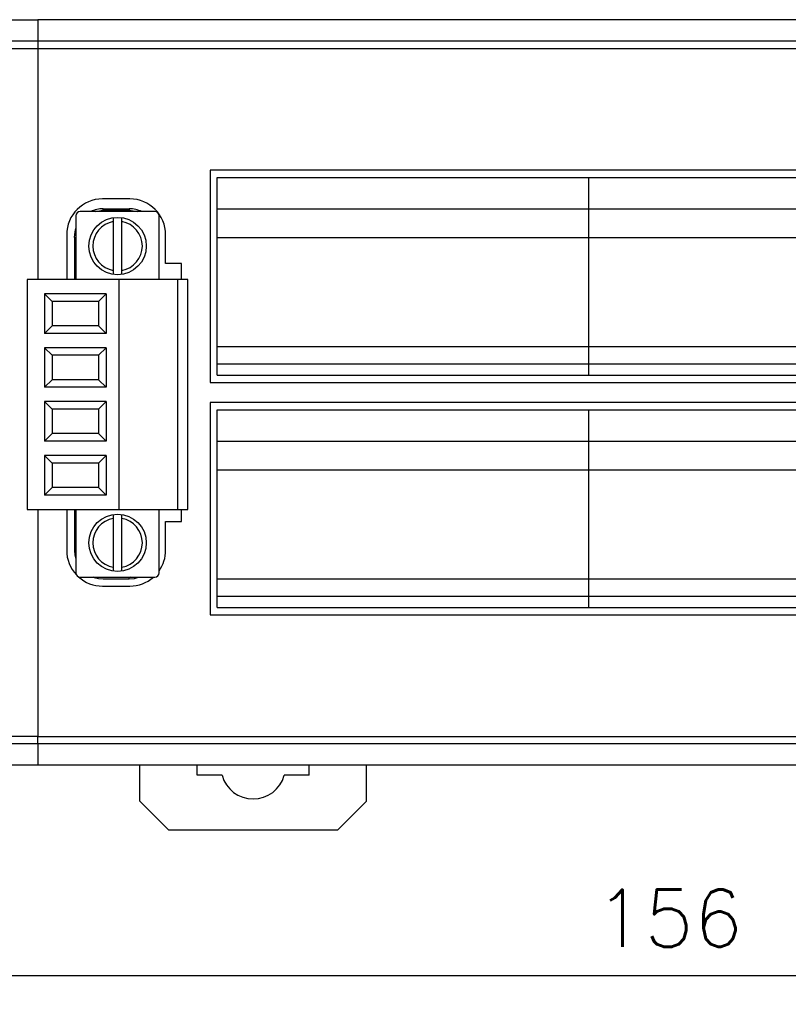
# Model space of a CAD drawing. Header units: millimetres. Extents: x 0 to 594, y 0 to 420.
# Tile 19 of 22: x 349 to 403, y 210 to 279. Entities that reach past the tile are written whole.
import ezdxf

# ---------------------------------------------------------------- set-up
doc = ezdxf.new("R2010")
doc.units = ezdxf.units.MM
doc.header["$PDSIZE"] = -1
doc.styles.get("Standard").update_dxf_attribs({"font": 'txt.shx', "bigfont": 'whgtxt.shx'})
doc.dimstyles.new('ISO-25', dxfattribs={"dimtxt": 2.5, "dimasz": 2.5, "dimexe": 1.25, "dimexo": 0.625, "dimtad": 1, "dimtxsty": 'Standard', "dimcen": 2.5, "dimadec": 0, "dimazin": 0, "dimtfac": 1, "dimtmove": 0, "dimatfit": 3, "dimfxl": 0, "dimarcsym": 0})

# ---------------------------------------------------------------- blocks, each defined once
blk = doc.blocks.new('*D6')
at = {"color": 8, "lineweight": -2}
for p, q in [((316.57, 224.609), (316.57, 209.938)), ((472.57, 224.609), (472.57, 209.938)), ((320.57, 211.938), (468.57, 211.938))]:
    blk.add_line(p, q, dxfattribs=at)
at = {"color": 8}
for points in [[(320.57, 212.605), (320.57, 211.272), (316.57, 211.938)], [(468.57, 212.605), (468.57, 211.272), (472.57, 211.938)]]:
    blk.add_solid(points, dxfattribs=at)
at = {"layer": 'Defpoints', "color": 0}
for p in [(316.57, 226.609), (472.57, 226.609), (472.57, 211.938)]:
    blk.add_point(p, dxfattribs=at)
at = {"color": 3, "insert": (394.57, 215.938), "char_height": 4, "attachment_point": 5}
blk.add_mtext('\\A1;156', dxfattribs=at)

msp = doc.modelspace()

# ---------------------------------------------------------------- linework, layer by layer
for p, q in [((348.5705, 278.6087), (350.5705, 278.6087)), ((350.5705, 278.6087), (350.5705, 277.1087)), ((469.6445, 278.6087), (350.5705, 278.6087)), ((350.5705, 277.1087), (348.5705, 277.1087)), ((469.6445, 277.1087), (350.5705, 277.1087)), ((350.5705, 277.1087), (350.5705, 276.6087)), ((348.5705, 276.6087), (350.5705, 276.6087)), ((350.5705, 276.6087), (469.6445, 276.6087)), ((350.5705, 276.6087), (350.5705, 260.4886)), ((467.1705, 268.1087), (362.5705, 268.1087)), ((362.5705, 268.1087), (362.5705, 253.3087)), ((363.0705, 265.4087), (363.0705, 267.6087)), ((363.0705, 267.6087), (388.9705, 267.6087)), ((388.9705, 267.6087), (414.8705, 267.6087)), ((388.9705, 265.4087), (388.9705, 267.6087)), ((356.9738, 266.1087), (355.0672, 266.1087)), ((358.7205, 265.2237), (353.5205, 265.2237)), ((354.5781, 265.2237), (355.1205, 265.3287)), ((355.1205, 265.4287), (356.9316, 265.4287)), ((355.1205, 265.3287), (355.1205, 265.4287)), ((355.1205, 265.3287), (356.9316, 265.3287)), ((356.9316, 265.4287), (356.9316, 265.3287)), ((356.9316, 265.3287), (357.4749, 265.2237)), ((363.0705, 265.4087), (388.9705, 265.4087)), ((363.0705, 263.4087), (363.0705, 265.4087)), ((388.9705, 265.4087), (414.8705, 265.4087)), ((388.9705, 263.4087), (388.9705, 265.4087)), ((353.2205, 264.9237), (353.2205, 260.4886)), ((355.8205, 264.5234), (355.8205, 261.1239)), ((356.4205, 261.1239), (356.4205, 264.5234)), ((359.0205, 260.4886), (359.0205, 264.9237)), ((352.5705, 263.612), (352.5705, 260.4886)), ((353.1205, 263.4286), (353.2205, 263.4286)), ((353.1205, 263.4286), (353.1205, 260.4886)), ((359.4705, 261.6086), (359.4705, 263.612)), ((363.0705, 263.4087), (388.9705, 263.4087)), ((363.0705, 255.8087), (363.0705, 263.4087)), ((388.9705, 263.4087), (414.8705, 263.4087)), ((388.9705, 255.8087), (388.9705, 263.4087)), ((360.5705, 261.6086), (359.4705, 261.6086)), ((360.5705, 260.4886), (360.5705, 261.6086)), ((349.8205, 260.4886), (349.8205, 244.4587)), ((356.2205, 260.4886), (349.8205, 260.4886)), ((356.2205, 244.4587), (356.2205, 260.4886)), ((360.3205, 260.4886), (356.2205, 260.4886)), ((360.3205, 244.4587), (360.3205, 260.4886)), ((361.0205, 260.4886), (360.3205, 260.4886)), ((361.0205, 244.4587), (361.0205, 260.4886)), ((351.5495, 258.9597), (351.0205, 259.4886)), ((355.3205, 259.4886), (351.0205, 259.4886)), ((351.0205, 259.4886), (351.0205, 256.7312)), ((354.7915, 258.9597), (351.5495, 258.9597)), ((351.5495, 258.9597), (351.5495, 257.2601)), ((354.7915, 258.9597), (355.3205, 259.4886)), ((354.7915, 258.9597), (354.7915, 257.2601)), ((355.3205, 259.4886), (355.3205, 256.7312)), ((351.5495, 257.2601), (351.0205, 256.7312)), ((354.7915, 257.2601), (351.5495, 257.2601)), ((354.7915, 257.2601), (355.3205, 256.7312)), ((355.3205, 256.7312), (351.0205, 256.7312)), ((351.5495, 255.2022), (351.0205, 255.7312)), ((351.0205, 255.7312), (351.0205, 252.9737)), ((355.3205, 255.7312), (351.0205, 255.7312)), ((354.7915, 255.2022), (355.3205, 255.7312)), ((355.3205, 255.7312), (355.3205, 252.9737)), ((363.0705, 255.8087), (388.9705, 255.8087)), ((363.0705, 254.6087), (363.0705, 255.8087)), ((388.9705, 255.8087), (414.8705, 255.8087)), ((388.9705, 254.6087), (388.9705, 255.8087)), ((351.5495, 255.2022), (351.5495, 253.5026)), ((354.7915, 255.2022), (351.5495, 255.2022)), ((354.7915, 255.2022), (354.7915, 253.5026)), ((363.0705, 253.8087), (363.0705, 254.6087)), ((363.0705, 254.6087), (388.9705, 254.6087)), ((388.9705, 254.6087), (414.8705, 254.6087)), ((388.9705, 253.8087), (388.9705, 254.6087)), ((351.5495, 253.5026), (351.0205, 252.9737)), ((354.7915, 253.5026), (351.5495, 253.5026)), ((354.7915, 253.5026), (355.3205, 252.9737)), ((363.0705, 253.8087), (388.9705, 253.8087)), ((388.9705, 253.8087), (414.8705, 253.8087)), ((355.3205, 252.9737), (351.0205, 252.9737)), ((362.5705, 253.3087), (467.1705, 253.3087)), ((351.5495, 251.4447), (351.0205, 251.9736)), ((351.0205, 251.9736), (351.0205, 249.2162)), ((355.3205, 251.9736), (351.0205, 251.9736)), ((351.5495, 251.4447), (351.5495, 249.7451)), ((354.7915, 251.4447), (351.5495, 251.4447)), ((354.7915, 251.4447), (355.3205, 251.9736)), ((354.7915, 251.4447), (354.7915, 249.7451)), ((355.3205, 251.9736), (355.3205, 249.2162)), ((467.1705, 251.9086), (362.5705, 251.9086)), ((362.5705, 251.9086), (362.5705, 237.1086)), ((363.0705, 251.4087), (388.9705, 251.4087)), ((363.0705, 249.2086), (363.0705, 251.4087)), ((388.9705, 251.4087), (414.8705, 251.4087)), ((388.9705, 249.2086), (388.9705, 251.4087)), ((351.5495, 249.7451), (351.0205, 249.2162)), ((354.7915, 249.7451), (351.5495, 249.7451)), ((354.7915, 249.7451), (355.3205, 249.2162)), ((355.3205, 249.2162), (351.0205, 249.2162)), ((363.0705, 249.2086), (388.9705, 249.2086)), ((363.0705, 247.2087), (363.0705, 249.2086)), ((388.9705, 249.2086), (414.8705, 249.2086)), ((388.9705, 247.2087), (388.9705, 249.2086)), ((351.5495, 247.6872), (351.0205, 248.2162)), ((355.3205, 248.2162), (351.0205, 248.2162)), ((351.0205, 248.2162), (351.0205, 245.4587)), ((354.7915, 247.6872), (355.3205, 248.2162)), ((355.3205, 248.2162), (355.3205, 245.4587)), ((354.7915, 247.6872), (351.5495, 247.6872)), ((351.5495, 247.6872), (351.5495, 245.9876)), ((354.7915, 247.6872), (354.7915, 245.9876)), ((363.0705, 247.2087), (388.9705, 247.2087)), ((363.0705, 239.6086), (363.0705, 247.2087)), ((388.9705, 247.2087), (414.8705, 247.2087)), ((388.9705, 239.6086), (388.9705, 247.2087)), ((351.5495, 245.9876), (351.0205, 245.4587)), ((354.7915, 245.9876), (351.5495, 245.9876)), ((354.7915, 245.9876), (355.3205, 245.4587)), ((355.3205, 245.4587), (351.0205, 245.4587)), ((349.8205, 244.4587), (356.2205, 244.4587)), ((350.5705, 244.4587), (350.5705, 228.6087)), ((352.5705, 244.4587), (352.5705, 241.6053)), ((353.1205, 244.4587), (353.1205, 241.6087)), ((353.2205, 244.4587), (353.2205, 240.0236)), ((355.8205, 243.8234), (355.8205, 240.4239)), ((356.2205, 244.4587), (360.3205, 244.4587)), ((356.4205, 240.4239), (356.4205, 243.8234)), ((359.0205, 240.0236), (359.0205, 244.4587)), ((360.3205, 244.4587), (361.0205, 244.4587)), ((360.5705, 243.6087), (360.5705, 244.4587)), ((359.4705, 241.6053), (359.4705, 243.6087)), ((359.4705, 243.6087), (360.5705, 243.6087)), ((353.5205, 239.7237), (358.7205, 239.7237)), ((354.496, 239.7087), (354.4521, 239.7237)), ((356.9205, 239.7087), (354.496, 239.7087)), ((354.496, 239.7087), (354.7794, 239.6379)), ((356.998, 239.7237), (356.9205, 239.7087)), ((356.9205, 239.6086), (356.9205, 239.7087)), ((354.7794, 239.6379), (355.1205, 239.6086)), ((355.0672, 239.1087), (356.9738, 239.1087)), ((355.1205, 239.6086), (356.9205, 239.6086)), ((363.0705, 239.6086), (388.9705, 239.6086)), ((363.0705, 238.4087), (363.0705, 239.6086)), ((388.9705, 239.6086), (414.8705, 239.6086)), ((388.9705, 238.4087), (388.9705, 239.6086)), ((363.0705, 238.4087), (388.9705, 238.4087)), ((363.0705, 237.6087), (363.0705, 238.4087)), ((388.9705, 238.4087), (414.8705, 238.4087)), ((388.9705, 237.6087), (388.9705, 238.4087)), ((363.0705, 237.6087), (388.9705, 237.6087)), ((388.9705, 237.6087), (414.8705, 237.6087)), ((362.5705, 237.1086), (467.1705, 237.1086)), ((350.5705, 228.6087), (348.5705, 228.6087)), ((350.5705, 228.1086), (348.5705, 228.1086)), ((350.5705, 228.6087), (469.6445, 228.6087)), ((350.5705, 228.1086), (350.5705, 228.6087)), ((350.5705, 228.1086), (350.5705, 226.6087)), ((469.6445, 228.1086), (350.5705, 228.1086)), ((350.5705, 226.6087), (348.5705, 226.6087)), ((469.6445, 226.6087), (350.5705, 226.6087)), ((357.6705, 224.1087), (357.6705, 226.6087)), ((361.6705, 225.9087), (361.6705, 226.6087)), ((369.4705, 225.9087), (369.4705, 226.6087)), ((373.4705, 224.1087), (373.4705, 226.6087)), ((363.402, 225.9087), (361.6705, 225.9087)), ((369.4705, 225.9087), (367.739, 225.9087)), ((357.6705, 224.1087), (359.6705, 222.1087)), ((371.4705, 222.1087), (373.4705, 224.1087)), ((359.6705, 222.1087), (371.4705, 222.1087))]:
    msp.add_line(p, q)
at = {"flags": 128}
for points in [[(353.1205, 263.4286), (353.1589, 263.8188), (353.2205, 264.0532)], [(356.9205, 239.6086), (357.3107, 239.6471), (357.5889, 239.7237)]]:
    msp.add_lwpolyline(points, dxfattribs=at)
for centre in [(356.1205, 262.8237), (356.1205, 242.1237)]:
    msp.add_circle(centre, 2)
for centre, radius, start, end in [((355.0672, 263.612), 2.4967, 90, 180), ((356.9738, 263.612), 2.4967, 0, 90), ((353.5205, 264.9237), 0.3, 90, 180), ((355.1205, 263.4287), 2, 90, 116.168625), ((356.9316, 263.4287), 2, 63.831375, 90), ((358.7205, 264.9237), 0.3, 0, 90), ((356.1205, 262.8237), 1.726, 100.009618, 259.990382), ((356.1205, 262.8237), 1.726, 280.009618, 79.990382), ((356.1205, 242.1237), 1.726, 100.009618, 259.990382), ((356.1205, 242.1237), 1.726, 280.009618, 79.990382), ((355.0672, 241.6053), 2.4967, 180, 223.3169), ((356.9738, 241.6053), 2.4967, 325.060912, 0), ((353.5205, 240.0237), 0.3, 180, 270), ((355.0672, 241.6053), 2.4967, 227.965085, 270), ((356.9738, 241.6053), 2.4967, 270, 311.090372), ((358.7205, 240.0237), 0.3, 270, 0), ((365.5705, 226.5087), 2.25, 195.46601, 344.53399)]:
    msp.add_arc(centre, radius, start, end)
for points, knots in [([(355.8205, 264.7813), (355.8205, 264.7519), (355.8205, 264.6861), (355.8205, 264.5918), (355.8205, 264.535), (355.8205, 264.5234)], [0, 0, 0, 0, 0.3914384, 0.875587, 1, 1, 1, 1]), ([(356.4205, 264.5234), (356.4205, 264.5491), (356.4205, 264.6208), (356.4205, 264.7075), (356.4205, 264.7524), (356.4205, 264.7629)], [0, 0, 0, 0, 0.30057262, 0.83545826, 1, 1, 1, 1]), ([(355.8205, 261.1239), (355.8205, 261.1213), (355.8205, 261.0724), (355.8205, 260.9852), (355.8205, 260.9166), (355.8205, 260.8865)], [0, 0, 0, 0, 0.0311888, 0.5761631, 1, 1, 1, 1]), ([(356.4205, 260.8805), (356.4205, 260.8869), (356.4205, 260.9256), (356.4205, 261.0126), (356.4205, 261.0906), (356.4205, 261.1239)], [0, 0, 0, 0, 0.1010634, 0.6166849, 1, 1, 1, 1]), ([(355.8205, 244.0813), (355.8205, 244.0519), (355.8205, 243.9861), (355.8205, 243.8918), (355.8205, 243.835), (355.8205, 243.8234)], [0, 0, 0, 0, 0.3914861, 0.875639, 1, 1, 1, 1]), ([(356.4205, 243.8234), (356.4205, 243.8492), (356.4205, 243.9209), (356.4205, 244.0137), (356.4205, 244.0634), (356.4205, 244.0791)], [0, 0, 0, 0, 0.2778217, 0.7723152, 1, 1, 1, 1]), ([(353.1205, 241.6087), (353.1205, 241.6057), (353.1208, 241.4619), (353.1417, 241.2511), (353.2015, 241.0484), (353.2205, 240.9841)], [0, 0, 0, 0, 0.0139146, 0.6876872, 1, 1, 1, 1]), ([(355.8205, 240.4239), (355.8205, 240.4213), (355.8205, 240.3724), (355.8205, 240.2897), (355.8205, 240.2247), (355.8205, 240.1984)], [0, 0, 0, 0, 0.03303679, 0.60922167, 1, 1, 1, 1]), ([(356.4205, 240.1805), (356.4205, 240.1869), (356.4205, 240.2256), (356.4205, 240.3126), (356.4205, 240.3906), (356.4205, 240.4239)], [0, 0, 0, 0, 0.1010208, 0.6166888, 1, 1, 1, 1])]:
    msp.add_open_spline(points, degree=3, knots=knots)

# ---------------------------------------------------------------- dimensions: what is measured, and where the dimension line sits
dim = msp.add_linear_dim(base=(472.5705, 211.9383), p1=(316.5705, 226.6087), p2=(472.5705, 226.6087), dimstyle='ISO-25', override={"dimscale": 2, "dimtxt": 2, "dimasz": 2, "dimexe": 1, "dimexo": 1, "dimgap": 1, "dimdec": 3, "dimzin": 9, "dimdsep": 46, "dimcen": 0, "dimclrd": 8, "dimclre": 8, "dimclrt": 3, "dimadec": 3, "dimazin": 2, "dimtdec": 3, "dimfxl": 0.6, "dimtolj": 1, "dimtzin": 1, "dimarcsym": 1})
dim.commit()
dim.dimension.update_dxf_attribs({"geometry": '*D6', "text_midpoint": (394.5705, 215.9383)})

doc.saveas('drawing.dxf')
